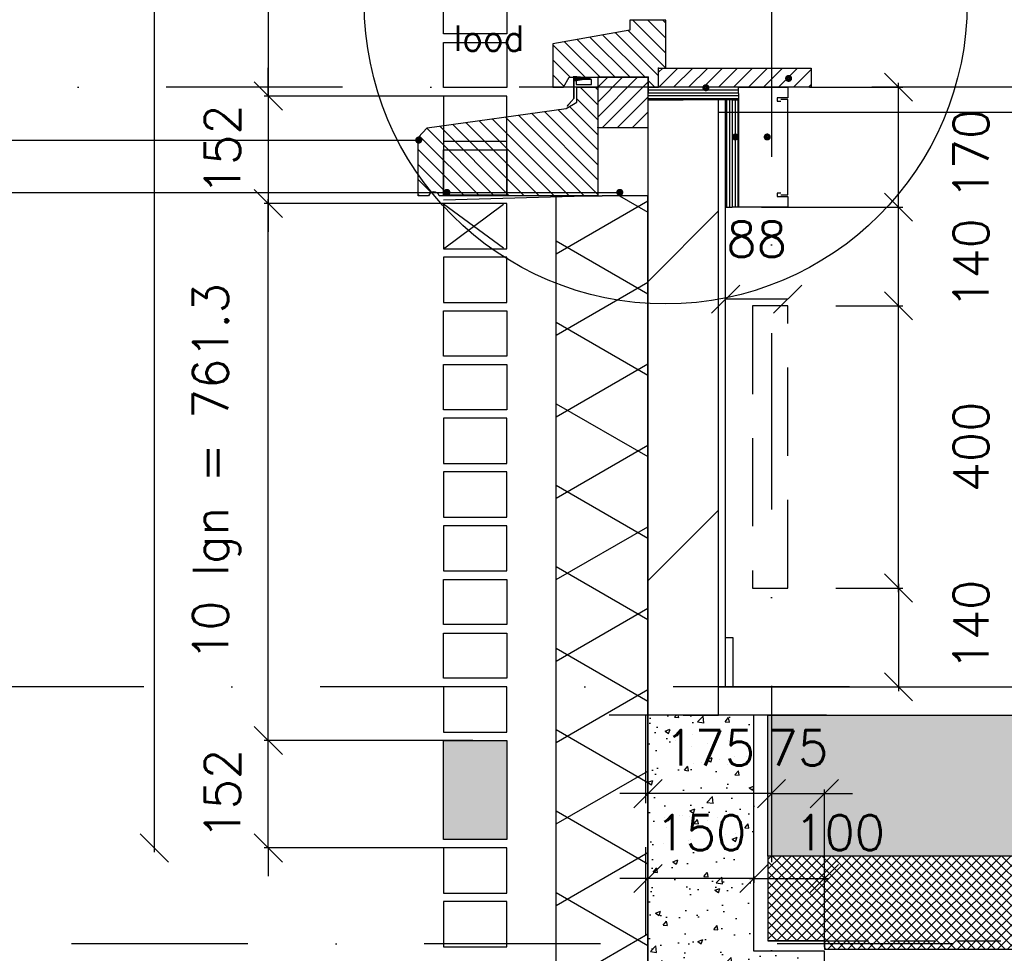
# Model space of a CAD drawing. Extents: x 151406 to 360561, y 44436 to 197234.
# Tile 4 of 57: x 156074 to 157469, y 92068 to 93392. Entities that reach past the tile are written whole.
import ezdxf

# ---------------------------------------------------------------- set-up
doc = ezdxf.new("R2010")
doc.units = 0
doc.header["$LTSCALE"] = 20
doc.header["$MEASUREMENT"] = 0
doc.header["$PDSIZE"] = -1
for name, pattern in [('DASHDOT', [25, 12.5, -6.25, 0, -6.25]), ('DD1', [2.66667, 1.66667, -0.5, 0, -0.5]), ('HIDDEN', [9.375, 6.25, -3.125]), ('HIDDEN2', [4.6875, 3.125, -1.5625])]:
    doc.linetypes.add(name, pattern=pattern)
doc.layers.get('0').update_dxf_attribs({"linetype": 'CONTINUOUS'})
doc.layers.get('DEFPOINTS').update_dxf_attribs({"linetype": 'CONTINUOUS'})
for name, color, linetype in [('_DETAILNUMMERS', 4, 'CONTINUOUS'), ('A--01A1_ACEER', 1, 'CONTINUOUS'), ('A--A21--_F--3-', 9, 'CONTINUOUS'), ('A--A21--_F-23-', 9, 'CONTINUOUS'), ('A--A22--_F123-', 9, 'CONTINUOUS'), ('A--A23--_F--3-', 9, 'CONTINUOUS'), ('A--A30--_F--3-', 9, 'CONTINUOUS'), ('A--A35--_F--3-', 9, 'CONTINUOUS'), ('A--L13D4_VLOEREN', 4, 'CONTINUOUS'), ('A--L13DC4_VLOEREN', 4, 'HIDDEN'), ('A--L16D4_FUNDERING', 4, 'CONTINUOUS'), ('A--L21--', 3, 'CONTINUOUS'), ('A--L21--_F--3-', 7, 'CONTINUOUS'), ('A--L21--_F-23-', 4, 'CONTINUOUS'), ('A--L21D1_BUITENWAND', 1, 'CONTINUOUS'), ('A--L21D4_BUITENWAND', 4, 'CONTINUOUS'), ('A--L21DC1_BUITENWAND', 1, 'HIDDEN'), ('A--L22--', 3, 'CONTINUOUS'), ('A--L22--_F--3-', 7, 'CONTINUOUS'), ('A--L22D2_BINNENWAND', 2, 'CONTINUOUS'), ('A--L22DC4_BINNENWAND', 4, 'HIDDEN'), ('A--L23--', 7, 'CONTINUOUS'), ('A--L23--_F--3-', 7, 'CONTINUOUS'), ('A--L28DC1_KONSTRUKTIES', 1, 'HIDDEN2'), ('A--L30--', 7, 'CONTINUOUS'), ('A--L30--_F123-', 7, 'CONTINUOUS'), ('A--L31--', 2, 'CONTINUOUS'), ('A--L31--_F--3-', 7, 'CONTINUOUS'), ('A--L35--', 7, 'CONTINUOUS'), ('A--L35--_F--3-', 7, 'CONTINUOUS'), ('A--M$1A-_F123-', 1, 'CONTINUOUS'), ('A--T$1A-_F123_20', 1, 'CONTINUOUS'), ('A--T01A-18_TEKST', 1, 'CONTINUOUS'), ('A--T01A-25_TEKST', 2, 'CONTINUOUS'), ('STRAMIEN', 8, 'DD1'), ('X--LR---_CP', 7, 'CONTINUOUS')]:
    doc.layers.add(name, color=color, linetype=linetype)
doc.styles.add('ALFA-0_25', font='ROMANS')
doc.styles.add('HIEMSTRA', font='romans.shx')
doc.dimstyles.get("Standard").update_dxf_attribs({"dimscale": 40, "dimtxt": 2.5, "dimasz": 2, "dimexe": 0.3, "dimexo": 0.3, "dimgap": 2, "dimtad": 1, "dimdec": 0, "dimzin": 0, "dimdsep": 46, "dimtxsty": 'HIEMSTRA', "dimblk1": 'OBLIQUE', "dimblk2": 'OBLIQUE', "dimsah": 1, "dimcen": 0.09, "dimdle": 0.3, "dimclrd": 1, "dimclre": 1, "dimclrt": 3, "dimadec": 0, "dimazin": 0, "dimtfac": 1, "dimtdec": 4, "dimtix": 1, "dimtmove": 2, "dimatfit": 3, "dimldrblk": 'OBLIQUE', "dimfxl": 0, "dimtvp": 625, "dimtolj": 1, "dimtzin": 0, "dimarcsym": 0})
doc.dimstyles.new('STANDARD$0', dxfattribs={"dimscale": 50, "dimtxt": 2.5, "dimasz": 2, "dimexe": 2, "dimexo": 0, "dimgap": 2, "dimtad": 1, "dimdec": 0, "dimzin": 0, "dimdsep": 46, "dimtxsty": 'ALFA-0_25', "dimblk1": 'OBLIQUE', "dimblk2": 'OBLIQUE', "dimsah": 1, "dimcen": -3, "dimdle": 2, "dimclrd": 1, "dimclre": 1, "dimclrt": 2, "dimadec": 0, "dimazin": 0, "dimtfac": 0.6666666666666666, "dimtofl": 0, "dimtmove": 2, "dimatfit": 3, "dimldrblk": 'OBLIQUE', "dimfxl": 0, "dimtvp": 0.8333333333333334, "dimtolj": 1, "dimtzin": 0, "dimarcsym": 0})

# ---------------------------------------------------------------- blocks, each defined once
blk = doc.blocks.new('*U994')
at = {"layer": 'A--L23--_F--3-', "color": 2, "linetype": 'Continuous'}
blk.add_lwpolyline([(0, 0), (0, 20), (8790, 20), (8790, 0)], dxfattribs=at)
blk = doc.blocks.new('_OBLIQUE')
at = {"color": 0, "linetype": 'ByBlock'}
blk.add_line((-0.5, -0.5), (0.5, 0.5), dxfattribs=at)
blk = doc.blocks.new('*D120')
at = {"layer": 'A--M$1A-_F123-', "color": 1, "lineweight": -2}
for p, q in [((157108.2649012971, 92174.07085408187), (157220.2649012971, 92174.07085408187)), ((157114.2649012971, 92177.63435311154), (157114.2649012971, 92168.07085408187)), ((157214.2649012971, 92177.63435311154), (157214.2649012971, 92168.07085408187))]:
    blk.add_line(p, q, dxfattribs=at)
at = {"layer": 'DEFPOINTS', "color": 0}
for p in [(157114.2649012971, 92183.63435311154), (157214.2649012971, 92183.63435311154), (157214.2649012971, 92174.07085408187)]:
    blk.add_point(p, dxfattribs=at)
at = {"layer": 'A--M$1A-_F123-', "color": 1, "lineweight": -2, "xscale": 40, "yscale": 40, "zscale": 40, "rotation": 180}
blk.add_blockref('_OBLIQUE', (157114.2649012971, 92174.07085408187), dxfattribs=at)
at = {"layer": 'A--M$1A-_F123-', "color": 1, "lineweight": -2, "xscale": 40, "yscale": 40, "zscale": 40}
blk.add_blockref('_OBLIQUE', (157214.2649012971, 92174.07085408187), dxfattribs=at)
at = {"layer": 'A--M$1A-_F123-', "color": 2, "insert": (157235.8692935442, 92239.07085408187), "char_height": 50, "attachment_point": 5, "style": 'HIEMSTRA'}
blk.add_mtext('\\A1;100', dxfattribs=at)
blk = doc.blocks.new('*D121')
at = {"layer": 'A--M$1A-_F123-', "color": 1, "lineweight": -2}
for p, q in [((156964.1061094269, 92174.07085408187), (156924.1061094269, 92174.07085408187)), ((157114.2649012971, 92174.07085408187), (156964.1061094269, 92174.07085408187)), ((157114.2649012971, 92174.07085408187), (157154.2649012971, 92174.07085408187))]:
    blk.add_line(p, q, dxfattribs=at)
at = {"layer": 'DEFPOINTS', "color": 0}
for p in [(156964.1061094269, 92174.07085408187), (156964.1061094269, 92174.07085408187), (157114.2649012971, 92174.07085408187)]:
    blk.add_point(p, dxfattribs=at)
at = {"layer": 'A--M$1A-_F123-', "color": 1, "lineweight": -2, "xscale": 40, "yscale": 40, "zscale": 40}
blk.add_blockref('_OBLIQUE', (156964.1061094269, 92174.07085408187), dxfattribs=at)
at = {"layer": 'A--M$1A-_F123-', "color": 1, "lineweight": -2, "xscale": 40, "yscale": 40, "zscale": 40, "rotation": 180}
blk.add_blockref('_OBLIQUE', (157114.2649012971, 92174.07085408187), dxfattribs=at)
at = {"layer": 'A--M$1A-_F123-', "color": 2, "insert": (157039.185505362, 92239.07085408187), "char_height": 50, "attachment_point": 5, "style": 'HIEMSTRA'}
blk.add_mtext('\\A1;150', dxfattribs=at)
blk = doc.blocks.new('*D298')
at = {"layer": 'A--M$1A-_F123-', "color": 1, "lineweight": -2}
for p, q in [((157139.2649012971, 92298.09217982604), (157139.2649012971, 92288.52868079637)), ((157214.2649012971, 92076.89793803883), (157214.2649012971, 92300.52868079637)), ((157139.2649012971, 92294.52868079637), (157099.2649012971, 92294.52868079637)), ((157139.2649012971, 92294.52868079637), (157214.2649012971, 92294.52868079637)), ((157214.2649012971, 92294.52868079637), (157254.2649012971, 92294.52868079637))]:
    blk.add_line(p, q, dxfattribs=at)
at = {"layer": 'DEFPOINTS', "color": 0}
for p in [(157139.2649012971, 92304.09217982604), (157214.2649012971, 92294.52868079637), (157214.2649012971, 92070.89793803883)]:
    blk.add_point(p, dxfattribs=at)
at = {"layer": 'A--M$1A-_F123-', "color": 1, "lineweight": -2, "xscale": 40, "yscale": 40, "zscale": 40}
blk.add_blockref('_OBLIQUE', (157139.2649012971, 92294.52868079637), dxfattribs=at)
at = {"layer": 'A--M$1A-_F123-', "color": 1, "lineweight": -2, "xscale": 40, "yscale": 40, "zscale": 40, "rotation": 180}
blk.add_blockref('_OBLIQUE', (157214.2649012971, 92294.52868079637), dxfattribs=at)
at = {"layer": 'A--M$1A-_F123-', "color": 3, "insert": (157176.7649012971, 92359.52868079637), "char_height": 50, "attachment_point": 5, "style": 'HIEMSTRA'}
blk.add_mtext('\\A1;75', dxfattribs=at)
blk = doc.blocks.new('*D299')
at = {"layer": 'A--M$1A-_F123-', "color": 1, "lineweight": -2}
for p, q in [((156964.1061094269, 92294.52868079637), (156924.1061094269, 92294.52868079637)), ((157139.2649012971, 92294.52868079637), (156964.1061094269, 92294.52868079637)), ((157139.2649012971, 92294.52868079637), (157179.2649012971, 92294.52868079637))]:
    blk.add_line(p, q, dxfattribs=at)
at = {"layer": 'DEFPOINTS', "color": 0}
for p in [(156964.1061094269, 92294.52868079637), (156964.1061094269, 92294.52868079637), (157139.2649012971, 92294.52868079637)]:
    blk.add_point(p, dxfattribs=at)
at = {"layer": 'A--M$1A-_F123-', "color": 1, "lineweight": -2, "xscale": 40, "yscale": 40, "zscale": 40}
blk.add_blockref('_OBLIQUE', (156964.1061094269, 92294.52868079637), dxfattribs=at)
at = {"layer": 'A--M$1A-_F123-', "color": 1, "lineweight": -2, "xscale": 40, "yscale": 40, "zscale": 40, "rotation": 180}
blk.add_blockref('_OBLIQUE', (157139.2649012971, 92294.52868079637), dxfattribs=at)
at = {"layer": 'A--M$1A-_F123-', "color": 3, "insert": (157051.685505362, 92359.52868079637), "char_height": 50, "attachment_point": 5, "style": 'HIEMSTRA'}
blk.add_mtext('\\A1;175', dxfattribs=at)
blk = doc.blocks.new('*U951')
at = {"layer": 'A--A22--_F123-', "linetype": 'Continuous'}
h = blk.add_hatch(dxfattribs=at)
h.set_pattern_fill('ALFALINE', color=256, scale=300, style=0)
h.set_pattern_definition([(45, (-157014.2649012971, -92405.89793803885), (-212.1320343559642, 212.1320343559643), [])])
h.paths.add_polyline_path([(0, 0), (-50, 0), (-50, 872.0001936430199), (0, 872.0001936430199), (50, 872.0001936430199), (50, 0)])
at = {"layer": 'A--L22--_F--3-', "color": 4, "linetype": 'Continuous'}
for points in [[(0, 0), (-50, 0), (-50, 872.0001936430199), (0, 872.0001936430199)], [(0, 0), (50, 0), (50, 872.0001936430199), (0, 872.0001936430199)]]:
    blk.add_lwpolyline(points, dxfattribs=at)
blk = doc.blocks.new('*D301')
at = {"layer": 'A--M$1A-_F123-', "color": 1, "lineweight": -2}
for p, q in [((157193.0006243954, 93125.89813168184), (157325.2168681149, 93125.89813168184)), ((157319.2168681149, 92979.89838608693), (157319.2168681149, 93131.89813168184)), ((157230.2649012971, 92985.89838608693), (157325.2168681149, 92985.89838608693))]:
    blk.add_line(p, q, dxfattribs=at)
at = {"layer": 'DEFPOINTS', "color": 0}
for p in [(157187.0006243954, 93125.89813168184), (157319.2168681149, 93125.89813168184), (157224.2649012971, 92985.89838608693)]:
    blk.add_point(p, dxfattribs=at)
at = {"layer": 'A--M$1A-_F123-', "color": 1, "lineweight": -2, "xscale": 40, "yscale": 40, "zscale": 40}
for p, rotation in [((157319.2168681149, 93125.89813168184), 90), ((157319.2168681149, 92985.89838608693), 270)]:
    blk.add_blockref('_OBLIQUE', p, dxfattribs=dict(at, rotation=rotation))
at = {"layer": 'A--M$1A-_F123-', "color": 3, "insert": (157421.9955135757, 93045.89838608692), "char_height": 50, "attachment_point": 5, "rotation": 90, "style": 'HIEMSTRA'}
blk.add_mtext('\\A1;140', dxfattribs=at)
blk = doc.blocks.new('*D302')
at = {"layer": 'A--M$1A-_F123-', "color": 1, "lineweight": -2}
for p, q in [((157319.2168681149, 93119.89813168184), (157319.2168681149, 93301.89813168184)), ((157193.0006243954, 93295.89813168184), (157325.2168681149, 93295.89813168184)), ((157125.2700121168, 93125.89813168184), (157325.2168681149, 93125.89813168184))]:
    blk.add_line(p, q, dxfattribs=at)
at = {"layer": 'DEFPOINTS', "color": 0}
for p in [(157187.0006243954, 93295.89813168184), (157319.2168681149, 93295.89813168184), (157119.2700121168, 93125.89813168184)]:
    blk.add_point(p, dxfattribs=at)
at = {"layer": 'A--M$1A-_F123-', "color": 1, "lineweight": -2, "xscale": 40, "yscale": 40, "zscale": 40}
for p, rotation in [((157319.2168681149, 93295.89813168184), 90), ((157319.2168681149, 93125.89813168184), 270)]:
    blk.add_blockref('_OBLIQUE', p, dxfattribs=dict(at, rotation=rotation))
at = {"layer": 'A--M$1A-_F123-', "color": 3, "insert": (157421.9955135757, 93200.89838608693), "char_height": 50, "attachment_point": 5, "rotation": 90, "style": 'HIEMSTRA'}
blk.add_mtext('\\A1;170', dxfattribs=at)
blk = doc.blocks.new('*D303')
at = {"layer": 'A--M$1A-_F123-', "color": 1, "lineweight": -2}
for p, q in [((157287.9955094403, 92985.89793803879), (157325.2168639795, 92985.89793803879)), ((157319.2168639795, 92579.89793803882), (157319.2168639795, 92991.89793803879)), ((157287.9955094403, 92585.89793803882), (157325.2168639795, 92585.89793803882))]:
    blk.add_line(p, q, dxfattribs=at)
at = {"layer": 'DEFPOINTS', "color": 0}
for p in [(157281.9955094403, 92985.89793803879), (157319.2168639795, 92985.89793803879), (157281.9955094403, 92585.89793803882)]:
    blk.add_point(p, dxfattribs=at)
at = {"layer": 'A--M$1A-_F123-', "color": 1, "lineweight": -2, "xscale": 40, "yscale": 40, "zscale": 40}
for p, rotation in [((157319.2168639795, 92985.89793803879), 90), ((157319.2168639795, 92585.89793803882), 270)]:
    blk.add_blockref('_OBLIQUE', p, dxfattribs=dict(at, rotation=rotation))
at = {"layer": 'A--M$1A-_F123-', "color": 3, "insert": (157421.9955094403, 92785.8979380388), "char_height": 50, "attachment_point": 5, "rotation": 90, "style": 'HIEMSTRA'}
blk.add_mtext('\\A1;400', dxfattribs=at)
blk = doc.blocks.new('*D304')
at = {"layer": 'A--M$1A-_F123-', "color": 1, "lineweight": -2}
for p, q in [((157319.2168639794, 92591.89793803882), (157319.2168639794, 92439.89793803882)), ((157230.2649012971, 92585.89793803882), (157325.2168639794, 92585.89793803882)), ((157287.9955094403, 92445.89793803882), (157325.2168639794, 92445.89793803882))]:
    blk.add_line(p, q, dxfattribs=at)
at = {"layer": 'DEFPOINTS', "color": 0}
for p in [(157224.2649012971, 92585.89793803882), (157281.9955094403, 92445.89793803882), (157319.2168639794, 92445.89793803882)]:
    blk.add_point(p, dxfattribs=at)
at = {"layer": 'A--M$1A-_F123-', "color": 1, "lineweight": -2, "xscale": 40, "yscale": 40, "zscale": 40}
for p, rotation in [((157319.2168639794, 92585.89793803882), 90), ((157319.2168639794, 92445.89793803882), 270)]:
    blk.add_blockref('_OBLIQUE', p, dxfattribs=dict(at, rotation=rotation))
at = {"layer": 'A--M$1A-_F123-', "color": 3, "insert": (157421.9955094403, 92533.39793803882), "char_height": 50, "attachment_point": 5, "rotation": 90, "style": 'HIEMSTRA'}
blk.add_mtext('\\A1;140', dxfattribs=at)
blk = doc.blocks.new('*D306')
at = {"layer": 'A--M$1A-_F123-', "color": 1, "lineweight": -2}
for p, q in [((156426.0015126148, 92363.76793803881), (156426.0015126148, 93137.06793803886)), ((156707.9825632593, 93131.06793803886), (156420.0015126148, 93131.06793803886)), ((156673.2649012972, 92369.76793803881), (156420.0015126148, 92369.76793803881))]:
    blk.add_line(p, q, dxfattribs=at)
at = {"layer": 'DEFPOINTS', "color": 0}
for p in [(156426.0015126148, 93131.06793803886), (156713.9825632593, 93131.06793803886), (156679.2649012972, 92369.76793803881)]:
    blk.add_point(p, dxfattribs=at)
at = {"layer": 'A--M$1A-_F123-', "color": 1, "lineweight": -2, "xscale": 40, "yscale": 40, "zscale": 40}
for p, rotation in [((156426.0015126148, 93131.06793803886), 90), ((156426.0015126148, 92369.76793803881), 270)]:
    blk.add_blockref('_OBLIQUE', p, dxfattribs=dict(at, rotation=rotation))
at = {"layer": 'A--M$1A-_F123-', "color": 3, "insert": (156352.6681792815, 92750.41793803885), "char_height": 50, "attachment_point": 5, "rotation": 90, "style": 'HIEMSTRA'}
blk.add_mtext('\\A1;10 lgn = 761.3', dxfattribs=at)
blk = doc.blocks.new('*D307')
at = {"layer": 'A--M$1A-_F123-', "color": 1, "lineweight": -2}
for p, q in [((156426.0015126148, 92369.76793803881), (156426.0015126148, 92409.76793803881)), ((156715.7649012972, 92369.76793803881), (156420.0015126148, 92369.76793803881)), ((156426.0015126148, 92217.5079380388), (156426.0015126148, 92369.76793803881)), ((156707.9825632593, 92217.5079380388), (156420.0015126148, 92217.5079380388)), ((156426.0015126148, 92217.5079380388), (156426.0015126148, 92177.5079380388))]:
    blk.add_line(p, q, dxfattribs=at)
at = {"layer": 'DEFPOINTS', "color": 0}
for p in [(156426.0015126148, 92369.76793803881), (156721.7649012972, 92369.76793803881), (156713.9825632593, 92217.5079380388)]:
    blk.add_point(p, dxfattribs=at)
at = {"layer": 'A--M$1A-_F123-', "color": 1, "lineweight": -2, "xscale": 40, "yscale": 40, "zscale": 40}
for p, rotation in [((156426.0015126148, 92369.76793803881), 270), ((156426.0015126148, 92217.5079380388), 90)]:
    blk.add_blockref('_OBLIQUE', p, dxfattribs=dict(at, rotation=rotation))
at = {"layer": 'A--M$1A-_F123-', "color": 3, "insert": (156361.0015126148, 92293.63793803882), "char_height": 50, "attachment_point": 5, "rotation": 90, "style": 'HIEMSTRA'}
blk.add_mtext('\\A1;152', dxfattribs=at)
blk = doc.blocks.new('*D309')
at = {"layer": 'A--M$1A-_F123-', "color": 1, "lineweight": -2}
for p, q in [((156426.0015126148, 93283.32793803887), (156426.0015126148, 93323.32793803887)), ((156707.9825632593, 93283.32793803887), (156420.0015126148, 93283.32793803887)), ((156426.0015126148, 93283.32793803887), (156426.0015126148, 93131.06793803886)), ((156715.7649012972, 93131.06793803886), (156420.0015126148, 93131.06793803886)), ((156426.0015126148, 93131.06793803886), (156426.0015126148, 93091.06793803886))]:
    blk.add_line(p, q, dxfattribs=at)
at = {"layer": 'DEFPOINTS', "color": 0}
for p in [(156713.9825632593, 93283.32793803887), (156426.0015126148, 93131.06793803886), (156721.7649012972, 93131.06793803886)]:
    blk.add_point(p, dxfattribs=at)
at = {"layer": 'A--M$1A-_F123-', "color": 1, "lineweight": -2, "xscale": 40, "yscale": 40, "zscale": 40}
for p, rotation in [((156426.0015126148, 93283.32793803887), 270), ((156426.0015126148, 93131.06793803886), 90)]:
    blk.add_blockref('_OBLIQUE', p, dxfattribs=dict(at, rotation=rotation))
at = {"layer": 'A--M$1A-_F123-', "color": 3, "insert": (156361.0015126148, 93207.19793803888), "char_height": 50, "attachment_point": 5, "rotation": 90, "style": 'HIEMSTRA'}
blk.add_mtext('\\A1;152', dxfattribs=at)
blk = doc.blocks.new('*D310')
at = {"layer": 'A--M$1A-_F123-', "color": 1, "lineweight": -2}
for p, q in [((156673.2649012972, 94044.62793803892), (156420.0015126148, 94044.62793803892)), ((156426.0015126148, 94050.62793803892), (156426.0015126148, 93277.32793803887)), ((156707.9825632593, 93283.32793803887), (156420.0015126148, 93283.32793803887))]:
    blk.add_line(p, q, dxfattribs=at)
at = {"layer": 'DEFPOINTS', "color": 0}
for p in [(156679.2649012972, 94044.62793803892), (156426.0015126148, 93283.32793803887), (156713.9825632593, 93283.32793803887)]:
    blk.add_point(p, dxfattribs=at)
at = {"layer": 'A--M$1A-_F123-', "color": 1, "lineweight": -2, "xscale": 40, "yscale": 40, "zscale": 40}
for p, rotation in [((156426.0015126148, 94044.62793803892), 90), ((156426.0015126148, 93283.32793803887), 270)]:
    blk.add_blockref('_OBLIQUE', p, dxfattribs=dict(at, rotation=rotation))
at = {"layer": 'A--M$1A-_F123-', "color": 3, "insert": (156352.6681792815, 93663.97793803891), "char_height": 50, "attachment_point": 5, "rotation": 90, "style": 'HIEMSTRA'}
blk.add_mtext('\\A1;10 lgn = 761.3', dxfattribs=at)
blk = doc.blocks.new('*D317')
at = {"layer": 'A--M$1A-_F123-', "color": 1, "linetype": 'Continuous', "lineweight": -2}
for p, q in [((156264.4139984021, 95801.89793803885), (156264.4139984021, 92211.5079380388)), ((156258.4139984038, 92217.5079380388), (156258.4139984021, 92217.5079380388))]:
    blk.add_line(p, q, dxfattribs=at)
at = {"layer": 'DEFPOINTS', "color": 0, "linetype": 'Continuous'}
for p in [(156264.4139984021, 95795.89793803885, -0.0004078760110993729), (156264.4139984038, 92217.5079380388), (156264.4139984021, 92217.5079380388)]:
    blk.add_point(p, dxfattribs=at)
at = {"layer": 'A--M$1A-_F123-', "color": 1, "linetype": 'Continuous', "lineweight": -2, "xscale": 40, "yscale": 40, "zscale": 40}
for p, rotation in [((156264.4139984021, 95795.89793803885), 90), ((156264.4139984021, 92217.5079380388), 270)]:
    blk.add_blockref('_OBLIQUE', p, dxfattribs=dict(at, rotation=rotation))
at = {"layer": 'A--M$1A-_F123-', "color": 3, "linetype": 'Continuous', "insert": (156190.9383085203, 94006.70293803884), "char_height": 50, "attachment_point": 5, "rotation": 90, "style": 'HIEMSTRA'}
blk.add_mtext('\\A1;\\fRomanS|b0|i0|c0|p0;lagenmaat=76.13 mm', dxfattribs=at)
blk = doc.blocks.new('*U950')
at = {"layer": 'A--A21--_F-23-', "linetype": 'Continuous'}
h = blk.add_hatch(dxfattribs=at)
h.set_pattern_fill('ALFAISO', color=256, scale=100, angle=90, style=0)
h.set_pattern_definition([(150, (50, -3.061515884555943e-15), (-50.00000000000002, -86.60254037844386), []), (210, (50, -3.061515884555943e-15), (49.99999999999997, -86.60254037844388), [])])
h.paths.add_polyline_path([(0, 0), (-65, 0), (-65, 1691.039999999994), (0, 1691.039999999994), (65, 1691.039999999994), (65, 0)])
at = {"layer": 'A--L21--_F--3-', "color": 3, "linetype": 'Continuous'}
for points in [[(0, 0), (-65, 0), (-65, 1691.039999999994), (0, 1691.039999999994)], [(0, 0), (65, 0), (65, 1691.039999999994), (0, 1691.039999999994)]]:
    blk.add_lwpolyline(points, dxfattribs=at)
blk = doc.blocks.new('KABELGOOT')
at = {"layer": 'A--L22DC4_BINNENWAND'}
for points in [[(59.9999999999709, -150.0000000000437), (54.9999999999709, -150.0000000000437), (54.9999999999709, -155.0000000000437), (70, -155.0000000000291), (70, -170.0000000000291), (0, -170.0000000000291), (0, 0), (70, 0), (70, -15), (54.9999999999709, -14.99999999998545), (54.9999999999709, -19.99999999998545), (59.9999999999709, -19.99999999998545)], [(59.9999999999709, -152.5000000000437), (70, -152.5000000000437), (70, -55.00000000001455), (70, -17.49999999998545), (59.9999999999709, -17.49999999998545)]]:
    blk.add_lwpolyline(points, dxfattribs=at)
at = {"layer": 'X--LR---_CP'}
blk.add_point((0, 0), dxfattribs=at)
blk = doc.blocks.new('*D323')
at = {"layer": 'A--M$1A-_F123-', "color": 1, "linetype": 'ByBlock', "lineweight": -2}
for p, q in [((157162.2686711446, 92995.46320725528), (157074.2686711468, 92995.46320725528)), ((157162.2686711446, 92995.4625929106), (157162.2686711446, 92995.46320725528))]:
    blk.add_line(p, q, dxfattribs=at)
at = {"layer": 'DEFPOINTS', "color": 0, "linetype": 'ByBlock'}
for p in [(157074.2686711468, 92995.46320725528), (157074.2686711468, 92995.46320725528), (157162.2686711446, 92995.4625929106)]:
    blk.add_point(p, dxfattribs=at)
at = {"layer": 'A--M$1A-_F123-', "color": 1, "linetype": 'ByBlock', "lineweight": -2, "xscale": 40, "yscale": 40, "zscale": 40, "rotation": 180}
blk.add_blockref('_OBLIQUE', (157074.2686711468, 92995.46320725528), dxfattribs=at)
at = {"layer": 'A--M$1A-_F123-', "color": 1, "linetype": 'ByBlock', "lineweight": -2, "xscale": 40, "yscale": 40, "zscale": 40}
blk.add_blockref('_OBLIQUE', (157162.2686711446, 92995.46320725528), dxfattribs=at)
at = {"layer": 'A--M$1A-_F123-', "color": 2, "linetype": 'ByBlock', "insert": (157118.2686711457, 93080.46320725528), "char_height": 50, "attachment_point": 5, "style": 'ALFA-0_25'}
blk.add_mtext('\\A1;88', dxfattribs=at)
blk = doc.blocks.new('KOZIJN_A')
at = {"layer": 'A--A35--_F--3-'}
h = blk.add_hatch(dxfattribs=at)
h.set_pattern_fill('ALFALINE', color=256, scale=15, angle=90, style=0, pattern_type=2)
h.set_pattern_definition([(135, (354.1469884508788, -1015.253289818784), (-10.60660171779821, -10.60660171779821), [])])
h.paths.add_polyline_path([(-41.00000419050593, 67.98275032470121), (-41.00000419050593, 53.98275032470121), (-150.0000041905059, 34.44999999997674), (-150.0000041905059, -27.01724967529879), (-135.0000041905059, -27.0000000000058), (-127.0000041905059, -13.0000000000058), (-15.00110265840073, -12.99972072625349), (-15.00000419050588, -27.06675892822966), (-4.190505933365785e-06, -27.0000000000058), (0, 0), (9.999999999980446, 1.396835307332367e-05), (9.999995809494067, 67.98275032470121)])
at = {"layer": 'A--L31--_F--3-', "color": 2, "linetype": 'Continuous'}
blk.add_lwpolyline([(-41.00000419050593, 67.98275032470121), (-41.00000419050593, 53.98275032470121), (-150.0000041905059, 34.44999999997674), (-150.0000041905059, -27.01724967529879), (-135.0000041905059, -27.0000000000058), (-127.0000041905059, -13.0000000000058), (-15.00110265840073, -12.99972072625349), (-15.00000419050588, -27.06675892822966), (-4.190505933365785e-06, -27.0000000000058), (0, 0), (9.999999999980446, 1.396835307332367e-05), (9.999995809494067, 67.98275032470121)], close=True, dxfattribs=at)
at = {"layer": 'X--LR---_CP'}
blk.add_point((0, 0), dxfattribs=at)
blk = doc.blocks.new('q027006-')
at = {"layer": 'A--A21--_F--3-'}
h = blk.add_hatch(dxfattribs=at)
h.set_pattern_fill('ALFALINE', color=9, scale=15, style=0, pattern_type=2)
h.set_pattern_definition([(45, (0, 0), (-10.60660171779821, 10.60660171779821), [])])
h.paths.add_polyline_path([(0, 0), (71, 0), (71, 71), (0, 71)])
at = {"layer": 'A--L21--_F-23-', "color": 2, "linetype": 'Continuous'}
blk.add_lwpolyline([(0, 0), (71, 0), (71, 71), (0, 71)], close=True, dxfattribs=at)
at = {"layer": 'X--LR---_CP', "linetype": 'Continuous'}
blk.add_point((0, 0), dxfattribs=at)
blk = doc.blocks.new('*U948')
at = {"layer": 'A--A30--_F--3-', "linetype": 'Continuous'}
h = blk.add_hatch(dxfattribs=at)
h.set_pattern_fill('ALFALINE', color=256, scale=4, angle=315, style=0)
h.set_pattern_definition([(0, (0, 0), (1.110223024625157e-15, 4), [])])
h.paths.add_polyline_path([(0, 0), (0, -9), (-128.0062134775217, -9), (-128.0062134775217, 0), (-128.0062134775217, 9), (0, 9)])
at = {"layer": 'A--L30--_F123-', "color": 1, "linetype": 'Continuous'}
for points in [[(0, 0), (0, 9), (-128.0062134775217, 9), (-128.0062134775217, 0)], [(0, 0), (0, -9), (-128.0062134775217, -9), (-128.0062134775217, 0)]]:
    blk.add_lwpolyline(points, dxfattribs=at)
blk = doc.blocks.new('*U947')
at = {"layer": 'A--A30--_F--3-', "linetype": 'Continuous'}
h = blk.add_hatch(dxfattribs=at)
h.set_pattern_fill('ALFALINE', color=256, scale=4, angle=405.000000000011, style=0)
h.set_pattern_definition([(90.00000000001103, (0, 0), (-4, -7.664979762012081e-13), [])])
h.paths.add_polyline_path([(0, 0), (9, 0), (9.000000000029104, -152.0000000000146), (2.91038304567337e-11, -152.0000000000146), (-8.999999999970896, -152.0000000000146), (-9, 0)])
at = {"layer": 'A--L30--_F123-', "color": 1, "linetype": 'Continuous'}
for points in [[(0, 0), (-9, 0), (-8.999999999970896, -152.0000000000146), (2.91038304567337e-11, -152.0000000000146)], [(0, 0), (9, 0), (9.000000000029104, -152.0000000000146), (2.91038304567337e-11, -152.0000000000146)]]:
    blk.add_lwpolyline(points, dxfattribs=at)
blk = doc.blocks.new('WATERSLAG')
at = {"layer": 'A--A35--_F--3-'}
h = blk.add_hatch(dxfattribs=at)
h.set_pattern_fill('ALFALINE', color=256, scale=15, angle=90, style=0, pattern_type=2)
h.set_pattern_definition([(135, (440.1480911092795, -931.2535690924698), (-10.60660171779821, -10.60660171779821), [])])
edge = h.paths.add_edge_path()
edge.add_line((-255.0027064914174, -96.96027927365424), (-255.0027064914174, -14.52182559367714))
edge.add_line((-255.0027064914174, -14.52182559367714), (-242.0027064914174, -0.7643274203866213))
edge.add_line((-242.0027064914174, -0.7643274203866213), (-44.86007074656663, 26.93296179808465))
edge.add_line((-44.86007074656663, 26.93296179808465), (-30, 35.96480734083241))
edge.add_line((-30, 35.96480734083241), (-30, 56.93296179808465))
edge.add_line((-30, 56.93296179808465), (0, 56.99972072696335))
edge.add_line((0, 56.99972072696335), (0, 18.33778823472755))
edge.add_line((0, 18.33778823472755), (0, -96.9602792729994))
edge.add_line((0, -96.9602792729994), (-225.0027064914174, -96.96027927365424))
edge.add_arc((-232.5027064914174, -99.25055291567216), 7.841897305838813, 16.981089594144, 163.018910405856)
edge.add_line((-240.0027064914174, -96.96027927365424), (-255.0027064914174, -96.96027927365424))
at = {"layer": 'A--L35--_F--3-', "color": 3, "linetype": 'Continuous'}
blk.add_lwpolyline([(-255.0027064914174, -96.96027927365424), (-255.0027064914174, -14.52182559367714), (-242.0027064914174, -0.7643274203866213), (-44.86007074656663, 26.93296179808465), (-30, 35.96480734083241), (-30, 56.93296179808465), (0, 56.99972072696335), (0, 18.33778823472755), (0, -96.9602792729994), (0, -96.9602792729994), (-225.0027064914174, -96.96027927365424, 0.7402164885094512), (-240.0027064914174, -96.96027927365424)], format="xyb", close=True, dxfattribs=at)
at = {"layer": 'X--LR---_CP'}
blk.add_point((0, 0), dxfattribs=at)

msp = doc.modelspace()

# ---------------------------------------------------------------- hatches: boundary and pattern name
at = {"layer": 'A--A23--_F--3-'}
h = msp.add_hatch(dxfattribs=at)
h.set_pattern_fill('AR-CONC', color=256, scale=10, style=0)
h.set_pattern_definition([(49.99999999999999, (4400, 1.455191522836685e-11), (71.72601826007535, -6.275213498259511), [7.5, -82.5]), (355, (4400, 1.455191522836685e-11), (-13.8751333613, 75.21921337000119), [6, -66]), (100.4514, (4405.977168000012, -0.5229339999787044), (57.85093817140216, 68.94395420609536), [6.374018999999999, -70.11421119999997]), (46.18420000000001, (4400, 20.00000000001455), (106.7241048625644, -16.55190143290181), [11.25, -123.75]), (96.6356, (4408.893674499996, 18.62066930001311), (93.46627055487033, 97.41178709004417), [9.561028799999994, -105.1713]), (351.1842, (4400, 20.00000000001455), (93.46619451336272, 97.41186009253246), [9, -99]), (21, (4410, 15.00000000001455), (59.69070521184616, -40.26188906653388), [7.5, -82.5]), (326.0000000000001, (4410, 15.00000000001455), (24.33153319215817, 72.5150045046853), [6, -66]), (71.4514, (4414.9742233, 11.6448394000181), (84.02226285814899, 32.25304967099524), [6.374019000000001, -70.1142112]), (37.50000000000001, (4400, 1.455191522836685e-11), (1.215985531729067, 33.28938538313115), [0, -65.19999999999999, 0, -67, 0, -66.25]), (7.499999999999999, (4400, 1.455191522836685e-11), (26.30695374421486, 39.44117118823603), [0, -38.2, 0, -63.7, 0, -25.25]), (327.5, (4377.700000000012, 1.455191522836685e-11), (53.38224361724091, -2.25548717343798), [0, -25, 0, -78, 0, -103.5]), (317.5, (4367.700000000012, 1.455191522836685e-11), (58.31861693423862, 10.01049823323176), [0, -32.5, 0, -51.8, 0, -73.5])])
h.paths.add_polyline_path([(156664.2649012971, 91095.89793803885), (157214.2649012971, 91095.89793803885), (157214.2649012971, 92070.89793803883), (157114.2649012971, 92070.89793803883), (157114.2649012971, 92405.89793803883), (156964.1061094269, 92405.90161144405), (156964.1061094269, 91450.89793803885), (156964.1061094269, 91445.89793803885), (156664.2649012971, 91445.89793803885)])
h = msp.add_hatch(dxfattribs=at)
h.set_pattern_fill('ALFABET', color=256, scale=40, angle=1, style=0, pattern_type=2)
h.set_pattern_definition([(46, (4400, 1.455191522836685e-11), (-172.6415520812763, 166.7180089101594), []), (51, (4400, 1.455191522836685e-11), (287.2984464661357, -20.08986452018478), [29.99999999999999, -329.9999999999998]), (356, (4400, 1.455191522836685e-11), (-60.74310557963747, 299.8624106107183), [24, -264]), (101.4514, (4423.941536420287, -1.674153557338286), (226.5555571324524, 279.7723671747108), [25.496076, -280.4568448]), (47.1842, (4398.603807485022, 79.98781561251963), (427.9868831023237, -58.74715217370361), [45, -495]), (97.63559999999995, (4434.269377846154, 75.09219721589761), (367.0078603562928, 396.1126485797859), [38.24411519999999, -420.6852]), (352.1842, (4398.603807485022, 79.98781561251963), (367.0075511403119, 396.1129352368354), [36, -396]), (22, (4438.946763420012, 60.68895796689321), (241.5371235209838, -156.856042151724), [30, -330]), (327, (4438.946763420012, 60.68895796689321), (92.24906420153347, 291.7144156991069), [24, -264]), (72.4514, (4459.07484873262, 47.61760826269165), (333.7862901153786, 134.8581122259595), [25.496076, -280.4568448]), (38.49999999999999, (4400, 1.455191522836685e-11), (2.539281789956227, 133.2221484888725), [0, -260.8, 0, -268, 0, -265]), (8.5, (4400, 1.455191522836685e-11), (102.4584148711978, 159.5771350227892), [0, -152.8, 0, -254.8, 0, -101]), (328.5, (4310.813585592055, -1.556754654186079), (213.6539076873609, -5.293980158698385), [0, -99.99999999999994, 0, -311.9999999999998, 0, -413.9999999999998]), (318.5, (4270.819677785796, -2.254850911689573), (232.5401097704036, 44.10709516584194), [0, -130, 0, -207.2, 0, -294]), (318.5, (4270.819677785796, -2.254850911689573), (232.5401097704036, 44.10709516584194), [0, -130, 0, -207.2, 0, -294])])
h.paths.add_polyline_path([(165854.2649012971, 92205.89793803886), (157134.2649012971, 92205.89793803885), (157134.2649012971, 92405.89793803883), (165854.2649012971, 92405.89793803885)])
h = msp.add_hatch(dxfattribs=at)
h.set_pattern_fill('ALFAKRS', color=256, scale=10, style=0, pattern_type=2)
h.set_pattern_definition([(135, (237551.8928910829, 1.455191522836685e-11), (7.071067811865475, 7.071067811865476), []), (45.00000000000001, (237551.8928910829, 1.455191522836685e-11), (7.071067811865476, -7.071067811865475), [])])
h.paths.add_polyline_path([(160314.2649012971, 92073.89793803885), (165854.2649012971, 92073.89793803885), (165854.2649012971, 92205.89793803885), (157134.2649012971, 92205.89793803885), (157134.2649012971, 92085.89793803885), (157214.2649012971, 92085.89793803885), (157214.2649012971, 92073.89793803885)])
at = {"layer": 'A--A35--_F--3-'}
h = msp.add_hatch(dxfattribs=at)
h.set_pattern_fill('ALFALINE', color=256, scale=15, style=0)
h.set_pattern_definition([(45, (4400, -35), (-10.60660171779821, 10.60660171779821), [])])
h.paths.add_polyline_path([(157111.2700121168, 93322.89813168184), (156979.2649012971, 93322.89793803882), (156979.2649012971, 93295.89793803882), (157111.2700121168, 93295.89813168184)])
h.paths.add_polyline_path([(157195.2700121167, 93322.89813168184), (157111.2700121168, 93322.89813168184), (157111.2700121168, 93295.89813168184), (157195.2700121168, 93295.89813168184)])
at = {"layer": 'A--L31--'}
msp.add_hatch(color=8, dxfattribs=at).paths.add_polyline_path([(156674.2649012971, 92229.5079380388), (156764.2649012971, 92229.50793803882), (156764.2649012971, 92369.76793803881), (156674.2649012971, 92369.76793803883)])

# ---------------------------------------------------------------- linework, layer by layer
at = {"layer": '_DETAILNUMMERS'}
msp.add_circle((156989.2649012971, 93415.95335563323), 427.2623505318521, dxfattribs=at)
at = {"layer": 'A--01A1_ACEER'}
msp.add_line((157217.432803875, 92405.89793803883), (156909.3790732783, 92405.89793803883), dxfattribs=at)
at = {"layer": 'A--L13D4_VLOEREN'}
msp.add_line((157214.2649012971, 92085.89793803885), (157134.2649012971, 92085.89793803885), dxfattribs=at)
at = {"layer": 'A--L13DC4_VLOEREN'}
msp.add_lwpolyline([(157073.8262394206, 92405.89793803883), (156960.7748758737, 92405.89793803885), (156960.7748758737, 91450.89793803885), (156645.7890492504, 91450.89793803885), (156645.7890492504, 91410.34641535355)], dxfattribs=at)
at = {"layer": 'A--L16D4_FUNDERING'}
msp.add_lwpolyline([(156664.2649012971, 91095.89793803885), (157214.2649012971, 91095.89793803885), (157214.2649012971, 92070.89793803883), (157114.2649012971, 92070.89793803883), (157114.2649012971, 92405.89793803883), (156964.1061094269, 92405.90161144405), (156964.1061094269, 91450.89793803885), (156964.1061094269, 91445.89793803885), (156664.2649012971, 91445.89793803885)], close=True, dxfattribs=at)
at = {"layer": 'A--L21--'}
for points in [[(156764.2649012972, 92229.5079380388), (156674.2649012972, 92229.5079380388), (156674.2649012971, 92369.76793803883), (156764.2649012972, 92369.76793803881)], [(156764.2649012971, 92229.5079380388), (156674.2649012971, 92229.5079380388), (156674.2649012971, 92369.76793803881), (156764.2649012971, 92369.76793803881)]]:
    msp.add_lwpolyline(points, close=True, dxfattribs=at)
at = {"layer": 'A--L21--_F-23-', "linetype": 'Continuous'}
msp.add_lwpolyline([(165854.2649012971, 92205.89793803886), (157134.2649012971, 92205.89793803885), (157134.2649012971, 92405.89793803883), (165854.2649012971, 92405.89793803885)], close=True, dxfattribs=at)
at = {"layer": 'A--L21D1_BUITENWAND'}
for points in [[(156764.2649012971, 93371.45793803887), (156674.2649012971, 93371.45793803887), (156674.2649012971, 93435.58793803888), (156764.2649012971, 93435.58793803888)], [(156764.2649012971, 93295.32793803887), (156674.2649012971, 93295.32793803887), (156674.2649012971, 93359.45793803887), (156764.2649012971, 93359.45793803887)], [(156764.2649012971, 93283.32793803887), (156674.2649012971, 93283.32793803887), (156674.2649012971, 93143.06793803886), (156764.2649012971, 93143.06793803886)], [(156764.2649012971, 93283.32793803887), (156674.2649012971, 93283.32793803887), (156674.2649012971, 93219.19793803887), (156764.2649012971, 93219.19793803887)], [(156764.2649012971, 93143.06793803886), (156674.2649012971, 93143.06793803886), (156674.2649012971, 93207.19793803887), (156764.2649012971, 93207.19793803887)]]:
    msp.add_lwpolyline(points, close=True, dxfattribs=at)
at = {"layer": 'A--L21D4_BUITENWAND'}
for points in [[(156764.2649012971, 93131.06793803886), (156674.2649012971, 93131.06793803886), (156674.2649012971, 93066.93793803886), (156764.2649012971, 93066.93793803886)], [(156764.2649012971, 93054.93793803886), (156674.2649012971, 93054.93793803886), (156674.2649012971, 92990.80793803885), (156764.2649012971, 92990.80793803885)], [(156764.2649012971, 92914.67793803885), (156674.2649012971, 92914.67793803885), (156674.2649012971, 92978.80793803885), (156764.2649012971, 92978.80793803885)], [(156764.2649012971, 92838.54793803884), (156674.2649012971, 92838.54793803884), (156674.2649012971, 92902.67793803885), (156764.2649012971, 92902.67793803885)], [(156764.2649012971, 92826.54793803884), (156674.2649012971, 92826.54793803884), (156674.2649012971, 92762.41793803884), (156764.2649012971, 92762.41793803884)], [(156764.2649012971, 92750.41793803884), (156674.2649012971, 92750.41793803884), (156674.2649012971, 92686.28793803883), (156764.2649012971, 92686.28793803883)], [(156764.2649012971, 92674.28793803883), (156674.2649012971, 92674.28793803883), (156674.2649012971, 92610.15793803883), (156764.2649012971, 92610.15793803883)], [(156764.2649012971, 92534.02793803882), (156674.2649012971, 92534.02793803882), (156674.2649012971, 92598.15793803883), (156764.2649012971, 92598.15793803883)], [(156764.2649012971, 92457.89793803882), (156674.2649012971, 92457.89793803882), (156674.2649012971, 92522.02793803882), (156764.2649012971, 92522.02793803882)], [(156764.2649012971, 92445.89793803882), (156674.2649012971, 92445.89793803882), (156674.2649012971, 92381.76793803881), (156764.2649012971, 92381.76793803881)], [(156764.2649012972, 92217.5079380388), (156674.2649012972, 92217.5079380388), (156674.2649012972, 92153.3779380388), (156764.2649012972, 92153.3779380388)], [(156764.2649012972, 92141.3779380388), (156674.2649012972, 92141.3779380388), (156674.2649012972, 92077.2479380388), (156764.2649012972, 92077.2479380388)]]:
    msp.add_lwpolyline(points, close=True, dxfattribs=at)
at = {"layer": 'A--L21DC1_BUITENWAND'}
for p, q in [((156759.2649012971, 93067.71394540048), (156674.2649012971, 93129.93793803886)), ((156674.2649012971, 93066.93793803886), (156759.2649012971, 93129.93793803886))]:
    msp.add_line(p, q, dxfattribs=at)
at = {"layer": 'A--L22D2_BINNENWAND'}
msp.add_line((157074.2649012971, 92445.89793803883), (157074.2706607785, 93277.89813168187), dxfattribs=at)
at = {"layer": 'A--L22DC4_BINNENWAND', "linetype": 'Continuous'}
msp.add_lwpolyline([(156964.2638055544, 93309.89821731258), (156893.2637986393, 93309.8982103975), (156893.2637986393, 93141.93793803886), (156674.2649012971, 93135.5971528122)], dxfattribs=at)
at = {"layer": 'A--L22DC4_BINNENWAND', "linetype": 'DD1', "const_width": 2}
msp.add_lwpolyline([(156882.9980712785, 93308.86282015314), (156859.1443735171, 93308.86264667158), (156859.144373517, 93280.24392461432), (156849.287009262, 93268.56095998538)], dxfattribs=at)
at = {"layer": 'A--L22DC4_BINNENWAND'}
msp.add_lwpolyline([(157162.2686711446, 92985.89838608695), (157112.2686711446, 92985.89838608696), (157112.2686711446, 92585.89838608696), (157162.2686711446, 92585.89838608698)], close=True, dxfattribs=at)
at = {"layer": 'A--L23--'}
for points in [[(157084.2649012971, 92445.89793803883), (157074.2649012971, 92445.89793803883), (157074.2649012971, 92515.89793803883), (157084.2649012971, 92515.89793803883)], [(160314.2649012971, 92073.89793803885), (165854.2649012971, 92073.89793803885), (165854.2649012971, 92205.89793803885), (157134.2649012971, 92205.89793803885), (157134.2649012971, 92085.89793803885), (157214.2649012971, 92085.89793803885), (157214.2649012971, 92073.89793803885)]]:
    msp.add_lwpolyline(points, close=True, dxfattribs=at)
at = {"layer": 'A--L28DC1_KONSTRUKTIES'}
msp.add_line((157214.2649012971, 92085.89793803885), (165852.2549554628, 92085.89793803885), dxfattribs=at)
at = {"layer": 'A--L31--'}
msp.add_lwpolyline([(156862.3950262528, 93299.86264667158), (156884.3185725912, 93299.86264667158), (156884.3185725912, 93306.86264667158), (156862.3950262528, 93306.86264667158)], close=True, dxfattribs=at)
at = {"layer": 'A--L31--_F--3-', "color": 2, "linetype": 'Continuous'}
msp.add_lwpolyline([(156979.2649012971, 93322.89793803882), (157195.2700121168, 93322.89813168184), (157195.2700121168, 93295.89813168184), (156979.2649012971, 93295.89793803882)], close=True, dxfattribs=at)
at = {"layer": 'A--T$1A-_F123_20', "const_width": 4.75}
for points in [[(157166.1372788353, 93308.39366427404, -1), (157160.8872788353, 93308.39366427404, -1)], [(157048.8622222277, 93295.16047873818, -1), (157043.6122222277, 93295.16047873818, -1)], [(156641.8899012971, 93220.90667406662, -1), (156636.6399012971, 93220.90667406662, -1)], [(157090.5789884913, 93225.35376991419, -1), (157085.3289884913, 93225.35376991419, -1)], [(157135.7983045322, 93225.35396355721, -1), (157130.5483045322, 93225.35396355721, -1)], [(156681.8899012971, 93146.819559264, -1), (156676.6399012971, 93146.819559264, -1)], [(156926.8899012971, 93146.819559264, -1), (156921.6399012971, 93146.819559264, -1)]]:
    msp.add_lwpolyline(points, format="xyb", close=True, dxfattribs=at)
at = {"layer": 'A--T01A-25_TEKST'}
for p, q in [((157064.2649012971, 93260.3537699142), (158406.6295767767, 93260.3537699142)), ((155665.8660883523, 93220.90667406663), (156643.4661612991, 93220.90667406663)), ((155665.8660883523, 93146.81955926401), (156924.2649012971, 93146.81955926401))]:
    msp.add_line(p, q, dxfattribs=at)
at = {"layer": 'STRAMIEN', "linetype": 'DASHDOT'}
for p, q in [((157139.2649012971, 109950.7161111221), (157139.2649012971, 90604.88546023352)), ((158031.7205926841, 93295.89793803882), (152264.2649012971, 93295.89793803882)), ((185755.380306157, 92445.89793803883), (152098.7249153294, 92445.89793803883)), ((162898.2984074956, 92081.56968851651), (151764.0119384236, 92081.56968851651))]:
    msp.add_line(p, q, dxfattribs=at)

# ---------------------------------------------------------------- block references
at = {"layer": 'A--L21--', "rotation": 180}
msp.add_blockref('q027006-', (156964.2637986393, 93309.8982103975), dxfattribs=at)
at = {"layer": 'A--L21--', "linetype": 'Continuous'}
msp.add_blockref('*U950', (156899.0882396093, 91450.89793803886), dxfattribs=at)
at = {"layer": 'A--L22--', "linetype": 'DD1'}
msp.add_blockref('KABELGOOT', (157092.2700121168, 93295.89813168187), dxfattribs=at)
at = {"layer": 'A--L22--'}
msp.add_blockref('*U951', (157014.2649012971, 92405.89793803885), dxfattribs=at)
at = {"layer": 'A--L23--'}
msp.add_blockref('*U994', (157064.2649012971, 92425.89793803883), dxfattribs=at)
at = {"layer": 'A--L30--'}
for name, p in [('*U948', (157092.2700121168, 93286.89813168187)), ('*U947', (157083.2706607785, 93277.89813168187))]:
    msp.add_blockref(name, p, dxfattribs=at)
at = {"layer": 'A--L31--'}
msp.add_blockref('KOZIJN_A', (156979.2649012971, 93322.89793803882), dxfattribs=at)
at = {"layer": 'A--L35--'}
msp.add_blockref('WATERSLAG', (156893.2637986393, 93238.8982103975), dxfattribs=at)

# ---------------------------------------------------------------- texts
at = {"layer": 'A--T01A-18_TEKST', "style": 'HIEMSTRA'}
msp.add_text('lood', height=36, dxfattribs=at).set_placement((156688.683070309, 93347.31159289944))

# ---------------------------------------------------------------- dimensions: what is measured, and where the dimension line sits
at = {"layer": 'A--M$1A-_F123-', "linetype": 'Continuous'}
dim = msp.add_linear_dim(base=(156264.4139984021, 92217.5079380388), p1=(156264.4139984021, 95795.89793803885, -0.0004078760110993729), p2=(156264.4139984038, 92217.5079380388), angle=90, text='\\fRomanS|b0|i0|c0|p0;lagenmaat=76.13 mm', dimstyle='Standard', override={"dimscale": 20}, dxfattribs=at)
dim.commit()
dim.dimension.update_dxf_attribs({"geometry": '*D317', "text_midpoint": (156190.9383085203, 94006.70293803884)})
at = {"layer": 'A--M$1A-_F123-'}
for base, p1, p2, picture, middle in [((156426.0015126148, 93283.32793803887), (156679.2649012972, 94044.62793803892), (156713.9825632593, 93283.32793803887), '*D310', (156352.6681792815, 93663.97793803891)), ((156426.0015126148, 93131.06793803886), (156679.2649012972, 92369.76793803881), (156713.9825632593, 93131.06793803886), '*D306', (156352.6681792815, 92750.41793803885))]:
    dim = msp.add_linear_dim(base=base, p1=p1, p2=p2, angle=270, text='10 lgn = 761.3', dimstyle='Standard', override={"dimscale": 20}, dxfattribs=at)
    dim.commit()
    dim.dimension.update_dxf_attribs({"geometry": picture, "text_midpoint": middle})
for base, p1, p2, picture, middle in [((156426.0015126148, 93131.06793803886), (156713.9825632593, 93283.32793803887), (156721.7649012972, 93131.06793803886), '*D309', (156361.0015126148, 93207.19793803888)), ((156426.0015126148, 92369.76793803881), (156713.9825632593, 92217.5079380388), (156721.7649012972, 92369.76793803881), '*D307', (156361.0015126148, 92293.63793803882))]:
    dim = msp.add_linear_dim(base=base, p1=p1, p2=p2, angle=270, dimstyle='Standard', override={"dimscale": 20}, dxfattribs=at)
    dim.commit()
    dim.dimension.update_dxf_attribs({"geometry": picture, "text_midpoint": middle})
for base, p1, p2, picture, middle in [((157319.2168681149, 93295.89813168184), (157119.2700121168, 93125.89813168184), (157187.0006243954, 93295.89813168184), '*D302', (157421.9955135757, 93200.89838608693)), ((157319.2168681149, 93125.89813168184), (157224.2649012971, 92985.89838608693), (157187.0006243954, 93125.89813168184), '*D301', (157421.9955135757, 93045.89838608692)), ((157319.2168639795, 92985.89793803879), (157281.9955094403, 92585.89793803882), (157281.9955094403, 92985.89793803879), '*D303', (157421.9955094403, 92785.8979380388)), ((157319.2168639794, 92445.89793803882), (157224.2649012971, 92585.89793803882), (157281.9955094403, 92445.89793803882), '*D304', (157421.9955094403, 92533.39793803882))]:
    dim = msp.add_linear_dim(base=base, p1=p1, p2=p2, angle=90, dimstyle='Standard', override={"dimscale": 20}, dxfattribs=at)
    dim.commit()
    dim.dimension.update_dxf_attribs({"geometry": picture, "text_midpoint": middle, "dimtype": 160})
at = {"layer": 'A--M$1A-_F123-', "linetype": 'ByBlock'}
dim = msp.add_linear_dim(base=(157074.2686711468, 92995.46320725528), p1=(157162.2686711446, 92995.4625929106), p2=(157074.2686711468, 92995.46320725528), dimstyle='STANDARD$0', override={"dimscale": 20, "dimexe": 0, "dimcen": 0, "dimdle": 0, "dimtfac": 0.75, "dimtvp": 1.5}, dxfattribs=at)
dim.commit()
dim.dimension.update_dxf_attribs({"geometry": '*D323', "text_midpoint": (157118.2686711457, 93080.46320725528)})
at = {"layer": 'A--M$1A-_F123-'}
for base, p1, p2, override, picture, middle in [((156964.1061094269, 92294.52868079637), (157139.2649012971, 92294.52868079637), (156964.1061094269, 92294.52868079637), {"dimscale": 20}, '*D299', (157051.685505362, 92359.52868079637)), ((157214.2649012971, 92294.52868079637), (157139.2649012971, 92304.09217982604), (157214.2649012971, 92070.89793803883), {"dimscale": 20}, '*D298', (157176.7649012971, 92359.52868079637)), ((156964.1061094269, 92174.07085408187), (157114.2649012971, 92174.07085408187), (156964.1061094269, 92174.07085408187), {"dimscale": 20, "dimclrt": 2}, '*D121', (157039.185505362, 92239.07085408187))]:
    dim = msp.add_linear_dim(base=base, p1=p1, p2=p2, dimstyle='Standard', override=override, dxfattribs=at)
    dim.commit()
    dim.dimension.update_dxf_attribs({"geometry": picture, "text_midpoint": middle})
dim = msp.add_linear_dim(base=(157214.2649012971, 92174.07085408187), p1=(157114.2649012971, 92183.63435311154), p2=(157214.2649012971, 92183.63435311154), dimstyle='Standard', override={"dimscale": 20, "dimclrt": 2}, dxfattribs=at)
dim.commit()
dim.dimension.update_dxf_attribs({"geometry": '*D120', "text_midpoint": (157235.8692935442, 92239.07085408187), "dimtype": 160})

doc.saveas('drawing.dxf')
